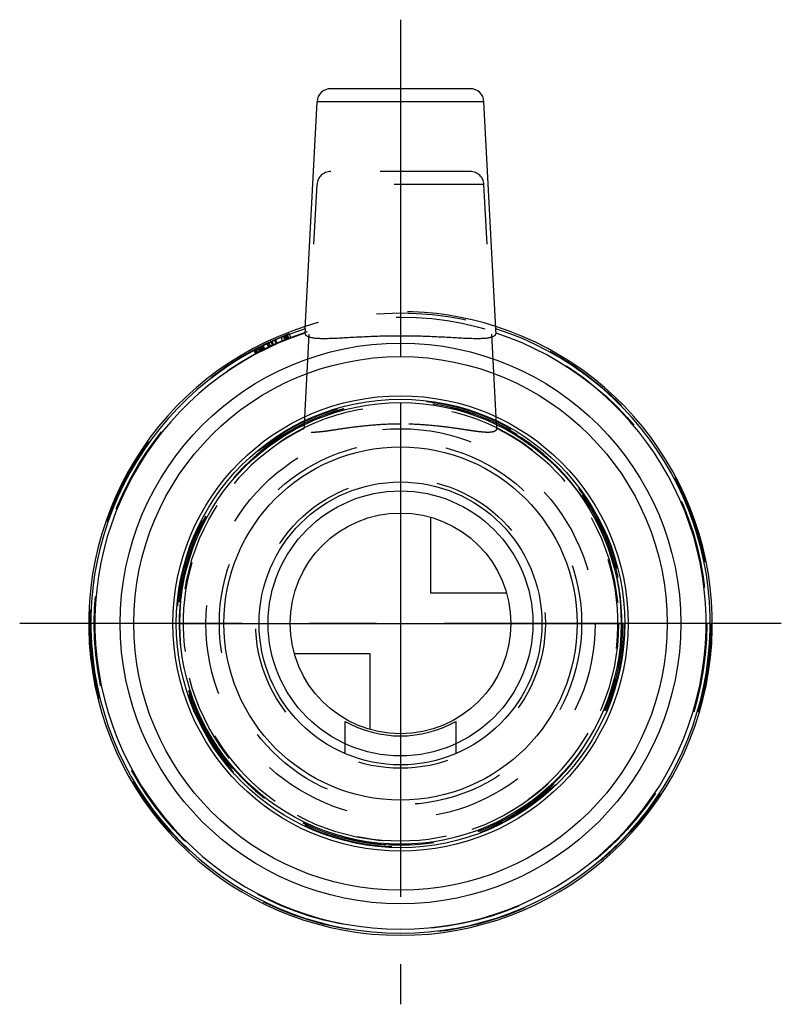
# Model space of a CAD drawing. Header units: millimetres. Extents: x 472.4 to 527.6, y 464.3 to 535.7.
import ezdxf

# ---------------------------------------------------------------- set-up
doc = ezdxf.new("R2010")
doc.units = ezdxf.units.MM
doc.header["$LTSCALE"] = 65.185185
doc.linetypes.add('CENTER', pattern=[0.6, 0.375, -0.075, 0.075, -0.075])
doc.linetypes.add('HIDDEN', pattern=[0.2, 0.1, -0.1])
for name, color, linetype in [('ACHSEN_S', 7, 'CONTINUOUS'), ('KOERPER', 7, 'CONTINUOUS'), ('KONST.EL_MIT_GEO', 7, 'CONTINUOUS'), ('KURVEN', 7, 'CONTINUOUS')]:
    doc.layers.add(name, color=color, linetype=linetype)

msp = doc.modelspace()

# ---------------------------------------------------------------- linework, layer by layer
at = {"layer": 'ACHSEN_S', "color": 2, "linetype": 'CENTER'}
for p, q in [((500, 535.675), (500, 464.325)), ((527.602, 491.925), (472.398, 491.925))]:
    msp.add_line(p, q, dxfattribs=at)
at = {"layer": 'KOERPER', "color": 7, "linetype": 'Continuous'}
for p, q in [((493.088, 513.282), (493.95, 529.727)), ((506.912, 513.282), (506.05, 529.727))]:
    msp.add_line(p, q, dxfattribs=at)
at = {"layer": 'KOERPER', "color": 8, "linetype": 'HIDDEN'}
for p, q in [((493.041, 506.385), (493.95, 523.727)), ((506.959, 506.385), (506.05, 523.727))]:
    msp.add_line(p, q, dxfattribs=at)
msp.add_circle((500, 491.925), 16.2, dxfattribs=at)
for radius, start, end in [(22.6, 72.21525, 107.78475), (16.047, 115.69792, 64.30208), (15.753, 116.26835, 63.73165)]:
    msp.add_arc((500, 491.925), radius, start, end, dxfattribs=at)
at = {"layer": 'KOERPER', "color": 7, "linetype": 'Continuous'}
for radius, start, end in [(22.6, 107.78475, 72.21525), (22.447, 107.93276, 72.06724), (22.153, 108.21261, 71.78739)]:
    msp.add_arc((500, 491.925), radius, start, end, dxfattribs=at)
for points, knots in [([(493.088, 513.282), (493.085, 513.215), (493.079, 513.124), (493.076, 513.019), (493.075, 512.981), (493.076, 512.968)], [0, 0, 0, 0, 0.639113, 0.871992, 1, 1, 1, 1]), ([(506.924, 512.968), (506.925, 512.981), (506.924, 513.019), (506.921, 513.124), (506.915, 513.215), (506.912, 513.282)], [0, 0, 0, 0, 0.128008, 0.360886, 1, 1, 1, 1]), ([(493.076, 512.968), (493.082, 512.926), (493.119, 512.836), (493.245, 512.738), (493.427, 512.668), (493.615, 512.629), (493.795, 512.606), (494.012, 512.588), (494.319, 512.578), (494.725, 512.581), (495.362, 512.603), (496.256, 512.653), (497.425, 512.716), (498.688, 512.765), (499.557, 512.776), (500, 512.776)], [0, 0, 0, 0, 0.018069, 0.038984, 0.065924, 0.100344, 0.120528, 0.142703, 0.192926, 0.250671, 0.315415, 0.463319, 0.63095, 0.812044, 1, 1, 1, 1]), ([(500, 512.776), (500.443, 512.776), (501.312, 512.765), (502.575, 512.716), (503.744, 512.653), (504.638, 512.603), (505.275, 512.581), (505.681, 512.578), (505.988, 512.588), (506.205, 512.606), (506.385, 512.629), (506.573, 512.668), (506.755, 512.738), (506.881, 512.836), (506.918, 512.926), (506.924, 512.968)], [0, 0, 0, 0, 0.187961, 0.369057, 0.536688, 0.684591, 0.749334, 0.807078, 0.857299, 0.879474, 0.899657, 0.934077, 0.961017, 0.981931, 1, 1, 1, 1])]:
    msp.add_open_spline(points, degree=3, knots=knots, dxfattribs=at)
at = {"layer": 'KOERPER', "color": 8, "linetype": 'HIDDEN'}
for points, knots in [([(493.028, 506.051), (493.026, 506.066), (493.028, 506.107), (493.032, 506.218), (493.038, 506.315), (493.041, 506.385)], [0, 0, 0, 0, 0.132829, 0.370388, 1, 1, 1, 1]), ([(500, 506.372), (499.554, 506.372), (498.678, 506.348), (497.408, 506.244), (496.235, 506.097), (495.339, 505.961), (494.699, 505.866), (494.289, 505.812), (493.931, 505.776), (493.629, 505.765), (493.385, 505.782), (493.2, 505.83), (493.069, 505.919), (493.033, 506.008), (493.028, 506.051)], [0, 0, 0, 0, 0.1877, 0.368649, 0.536486, 0.68516, 0.750458, 0.808754, 0.859377, 0.901801, 0.935833, 0.961932, 0.981947, 1, 1, 1, 1]), ([(506.972, 506.051), (506.967, 506.008), (506.931, 505.919), (506.8, 505.83), (506.615, 505.782), (506.371, 505.765), (506.069, 505.776), (505.711, 505.812), (505.301, 505.866), (504.661, 505.961), (503.765, 506.097), (502.592, 506.244), (501.322, 506.348), (500.446, 506.372), (500, 506.372)], [0, 0, 0, 0, 0.018053, 0.038069, 0.064169, 0.098202, 0.140627, 0.191251, 0.249548, 0.314848, 0.463525, 0.631361, 0.812306, 1, 1, 1, 1]), ([(506.959, 506.385), (506.962, 506.315), (506.968, 506.218), (506.972, 506.107), (506.974, 506.066), (506.972, 506.051)], [0, 0, 0, 0, 0.629612, 0.86717, 1, 1, 1, 1])]:
    msp.add_open_spline(points, degree=3, knots=knots, dxfattribs=at)
at = {"layer": 'KONST.EL_MIT_GEO', "color": 7, "linetype": 'Continuous'}
for p, q in [((505.051, 530.675), (494.949, 530.675)), ((506.05, 529.727), (493.95, 529.727)), ((496, 482.488), (496, 484.824)), ((504, 484.824), (504, 482.488))]:
    msp.add_line(p, q, dxfattribs=at)
at = {"layer": 'KONST.EL_MIT_GEO', "color": 8, "linetype": 'HIDDEN'}
for p, q in [((505.051, 524.675), (494.949, 524.675)), ((506.05, 523.727), (493.95, 523.727)), ((490.585, 512.03), (490.458, 512.302)), ((490.73, 512.097), (490.605, 512.37)), ((490.78, 512.12), (490.656, 512.393)), ((490.802, 512.13), (490.678, 512.403)), ((490.982, 512.211), (490.86, 512.485)), ((491.041, 512.237), (490.92, 512.512)), ((491.05, 512.241), (490.929, 512.516)), ((491.456, 512.415), (491.34, 512.692)), ((491.625, 512.485), (491.512, 512.762)), ((491.631, 512.487), (491.518, 512.765)), ((491.7, 512.515), (491.588, 512.793)), ((491.749, 512.535), (491.638, 512.813)), ((491.769, 512.543), (491.658, 512.821)), ((491.868, 512.582), (491.758, 512.861)), ((491.874, 512.584), (491.764, 512.863)), ((491.905, 512.597), (491.796, 512.876)), ((492.044, 512.65), (491.937, 512.931)), ((489.352, 511.746), (489.494, 511.482)), ((489.561, 511.517), (489.419, 511.782)), ((489.626, 511.552), (489.486, 511.817)), ((489.495, 511.822), (489.635, 511.557)), ((489.662, 511.571), (489.522, 511.837)), ((489.776, 511.631), (489.638, 511.897)), ((489.871, 511.68), (489.734, 511.947)), ((489.921, 511.705), (489.784, 511.972)), ((489.932, 511.711), (489.796, 511.978)), ((490.018, 511.754), (489.883, 512.022)), ((490.06, 511.775), (489.926, 512.044)), ((490.068, 511.779), (489.934, 512.048)), ((490.141, 511.816), (490.008, 512.084)), ((490.163, 511.827), (490.03, 512.095)), ((490.442, 511.962), (490.313, 512.233)), ((490.465, 511.973), (490.336, 512.244)), ((490.484, 511.982), (490.356, 512.253))]:
    msp.add_line(p, q, dxfattribs=at)
for radius in [22.5, 22.2, 16.1, 16.093, 15.8, 14.111, 13.129, 10.5]:
    msp.add_circle((500, 491.925), radius, dxfattribs=at)
at = {"layer": 'KONST.EL_MIT_GEO', "color": 7, "linetype": 'Continuous'}
for radius in [20.316, 19.335, 16.5, 16.25, 10.25]:
    msp.add_circle((500, 491.925), radius, dxfattribs=at)
for centre, radius, start, end in [((494.949, 529.675), 1, 90, 177), ((505.051, 529.675), 1, 3, 90), ((500, 491.925), 8.15, 240.60698, 299.39302)]:
    msp.add_arc(centre, radius, start, end, dxfattribs=at)
at = {"layer": 'KONST.EL_MIT_GEO', "color": 8, "linetype": 'HIDDEN'}
for centre, start, end in [((494.949, 523.675), 90, 177), ((505.051, 523.675), 3, 90)]:
    msp.add_arc(centre, 1, start, end, dxfattribs=at)
at = {"layer": 'KURVEN', "color": 40, "linetype": 'Continuous'}
for p, q in [((500, 507.925), (500, 475.925)), ((502.2, 494.125), (502.2, 499.617)), ((507.692, 494.125), (502.2, 494.125)), ((484, 491.925), (516, 491.925)), ((497.8, 489.725), (492.308, 489.725)), ((497.8, 484.233), (497.8, 489.725))]:
    msp.add_line(p, q, dxfattribs=at)
for radius in [16, 12.8, 9.6, 8]:
    msp.add_circle((500, 491.925), radius, dxfattribs=at)

doc.saveas('drawing.dxf')
